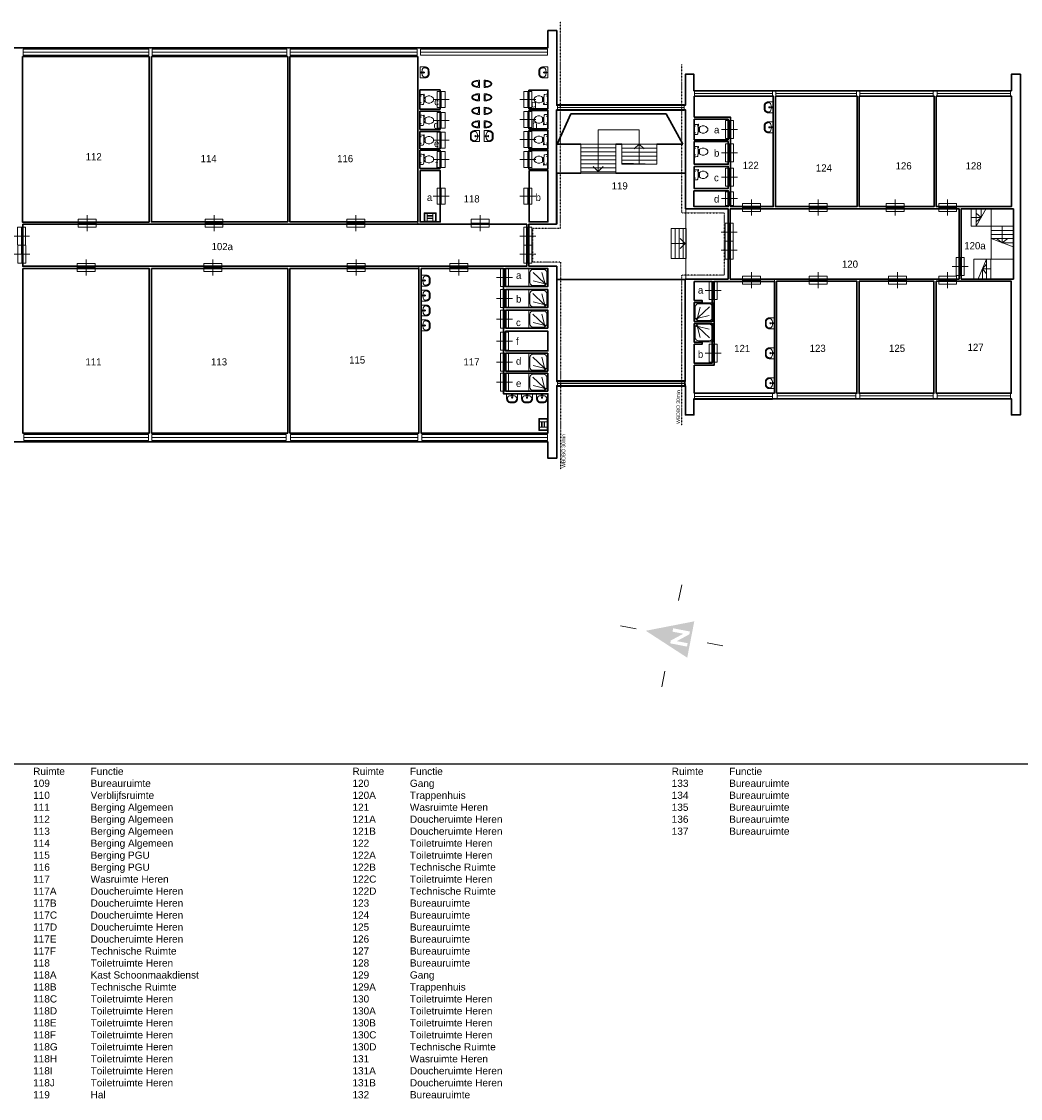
# Model space of a CAD drawing. Header units: millimetres. Extents: x 362177 to 5000048, y 157834 to 733119.
# Tile 131 of 152: x 670482 to 720540, y 679169 to 733119. Entities that reach past the tile are written whole.
import ezdxf
from ezdxf.enums import TextEntityAlignment as Align

# ---------------------------------------------------------------- set-up
doc = ezdxf.new("R2010")
doc.units = ezdxf.units.MM
doc.set_wipeout_variables(frame=1)
doc.linetypes.add('ACAD_ISO03W100', pattern=[30, 12, -18])
doc.layers.get('DEFPOINTS').update_dxf_attribs({"color": 255})
for name, color, linetype, lineweight in [('schets', 1, 'Continuous', 0), ('X-L0_C_afwerking', 7, 'Continuous', 5), ('X-L21_C_buitenwanden', 7, 'Continuous', 30), ('X-L24_C_trappen hellingen', 1, 'Continuous', 5), ('X-L28_C_eiland bouwlaag', 7, 'Continuous', 30), ('X-L31_C_buitenwandopening', 1, 'Continuous', 5), ('X-L32_C_binnenwandopeningen', 3, 'Continuous', 5), ('X-L74_C_sanitair', 5, 'Continuous', 5), ('X-T22_C_ruimtelabel', 7, 'Continuous', 5)]:
    doc.layers.add(name, color=color, linetype=linetype, lineweight=lineweight)
doc.layers.add('X-L0_C_WBDBO', color=7, linetype='Continuous')
doc.styles.add('DVD_VBC_Arial', font='arial.ttf')

# ---------------------------------------------------------------- blocks, each defined once
blk = doc.blocks.new('204_2')
blk.add_lwpolyline([(0, 0.236), (10.001, 0.236), (10.001, -0.236), (0, -0.236)], close=True)
at = {"layer": 'X-L31_C_buitenwandopening', "color": 1, "linetype": 'Continuous', "lineweight": 0}
for p, q in [((0, -0.236), (0, 0.236)), ((0, 0), (10.001, 0)), ((10.001, -0.236), (10.001, 0.236))]:
    blk.add_line(p, q, dxfattribs=at)
blk = doc.blocks.new('204_7')
blk.add_lwpolyline([(0, -0.239), (10, -0.239), (10, 0.239), (0, 0.239)], close=True)
at = {"layer": 'X-L31_C_buitenwandopening', "color": 1, "linetype": 'Continuous', "lineweight": 0}
for p, q in [((0, -0.239), (0, 0.239)), ((10, -0.239), (10, 0.239)), ((0, 0), (10, 0))]:
    blk.add_line(p, q, dxfattribs=at)
blk = doc.blocks.new('204_8')
blk.add_lwpolyline([(0, -0.222), (10, -0.222), (10, 0.222), (0, 0.222)], close=True)
at = {"layer": 'X-L31_C_buitenwandopening', "color": 1, "linetype": 'Continuous', "lineweight": 0}
for p, q in [((0, -0.222), (0, 0.222)), ((0, 0), (10, 0)), ((10, -0.222), (10, 0.222))]:
    blk.add_line(p, q, dxfattribs=at)
blk = doc.blocks.new('204_9')
blk.add_lwpolyline([(0, 0.238), (10, 0.238), (10, -0.238), (0, -0.238)], close=True)
at = {"layer": 'X-L31_C_buitenwandopening', "color": 1, "linetype": 'Continuous', "lineweight": 0}
for p, q in [((0, -0.238), (0, 0.238)), ((0, 0), (10, 0)), ((10, -0.238), (10, 0.238))]:
    blk.add_line(p, q, dxfattribs=at)
blk = doc.blocks.new('204_10')
blk.add_lwpolyline([(0, -0.235), (10, -0.235), (10, 0.235), (0, 0.235)], close=True)
at = {"layer": 'X-L31_C_buitenwandopening', "color": 1, "linetype": 'Continuous', "lineweight": 0}
for p, q in [((0, -0.235), (0, 0.235)), ((0, 0), (10, 0)), ((10, -0.235), (10, 0.235))]:
    blk.add_line(p, q, dxfattribs=at)
blk = doc.blocks.new('204_11')
blk.add_lwpolyline([(0, -0.223), (10, -0.223), (10, 0.223), (0, 0.223)], close=True)
at = {"layer": 'X-L31_C_buitenwandopening', "color": 1, "linetype": 'Continuous', "lineweight": 0}
for p, q in [((0, -0.223), (0, 0.223)), ((0, 0), (10, 0)), ((10, -0.223), (10, 0.223))]:
    blk.add_line(p, q, dxfattribs=at)
blk = doc.blocks.new('204_12')
blk.add_lwpolyline([(0, -0.24), (9.999, -0.24), (9.999, 0.24), (0, 0.24)], close=True)
at = {"layer": 'X-L31_C_buitenwandopening', "color": 1, "linetype": 'Continuous', "lineweight": 0}
for p, q in [((0, -0.24), (0, 0.24)), ((0, 0), (9.999, 0)), ((9.999, -0.24), (9.999, 0.24))]:
    blk.add_line(p, q, dxfattribs=at)
blk = doc.blocks.new('204_16')
blk.add_lwpolyline([(0, 0.38), (10, 0.38), (10, -0.38), (0, -0.38)], close=True)
at = {"layer": 'X-L31_C_buitenwandopening', "color": 1, "linetype": 'Continuous', "lineweight": 0}
for p, q in [((0, -0.38), (0, 0.38)), ((0, 0), (10, 0)), ((10, -0.38), (10, 0.38))]:
    blk.add_line(p, q, dxfattribs=at)
blk = doc.blocks.new('204_17')
blk.add_lwpolyline([(0, 0.37), (10, 0.37), (10, -0.37), (0, -0.37)], close=True)
at = {"layer": 'X-L31_C_buitenwandopening', "color": 1, "linetype": 'Continuous', "lineweight": 0}
for p, q in [((0, -0.37), (0, 0.37)), ((0, 0), (10, 0)), ((10, -0.37), (10, 0.37))]:
    blk.add_line(p, q, dxfattribs=at)
blk = doc.blocks.new('204_18')
blk.add_lwpolyline([(0, 0.41), (10, 0.41), (10, -0.41), (0, -0.41)], close=True)
at = {"layer": 'X-L31_C_buitenwandopening', "color": 1, "linetype": 'Continuous', "lineweight": 0}
for p, q in [((0, -0.41), (0, 0.41)), ((0, 0), (10, 0)), ((10, -0.41), (10, 0.41))]:
    blk.add_line(p, q, dxfattribs=at)
blk = doc.blocks.new('204_19')
blk.add_lwpolyline([(0, 0.38), (10, 0.38), (10, -0.38), (0, -0.38)], close=True)
at = {"layer": 'X-L31_C_buitenwandopening', "color": 1, "linetype": 'Continuous', "lineweight": 0}
for p, q in [((0, -0.38), (0, 0.38)), ((0, 0), (10, 0)), ((10, -0.38), (10, 0.38))]:
    blk.add_line(p, q, dxfattribs=at)
blk = doc.blocks.new('204_39')
blk.add_lwpolyline([(0, 0.235), (9.998, 0.235), (9.998, -0.235), (0, -0.235)], close=True)
at = {"layer": 'X-L31_C_buitenwandopening', "color": 1, "linetype": 'Continuous', "lineweight": 0}
for p, q in [((0, -0.235), (0, 0.235)), ((0, 0), (9.998, 0)), ((9.998, -0.235), (9.998, 0.235))]:
    blk.add_line(p, q, dxfattribs=at)
blk = doc.blocks.new('204_40')
blk.add_lwpolyline([(0, -0.236), (9.999, -0.236), (9.999, 0.236), (0, 0.236)], close=True)
at = {"layer": 'X-L31_C_buitenwandopening', "color": 1, "linetype": 'Continuous', "lineweight": 0}
for p, q in [((0, -0.236), (0, 0.236)), ((0, 0), (9.999, 0)), ((9.999, -0.236), (9.999, 0.236))]:
    blk.add_line(p, q, dxfattribs=at)
blk = doc.blocks.new('202')
at = {"linetype": 'Continuous', "lineweight": 0}
for p, q in [((0, -2), (0, 2)), ((0, 0), (9, 0)), ((4.5, 0), (4.5, 4)), ((4.5, -4), (4.5, 0)), ((9, -2), (9, 2))]:
    blk.add_line(p, q, dxfattribs=at)
blk.add_lwpolyline([(0, 2), (9, 2), (9, -2), (0, -2)], close=True)
blk = doc.blocks.new('205')
blk.add_lwpolyline([(0, 2), (18, 2), (18, -2), (0, -2)], close=True)
at = {"layer": 'X-L32_C_binnenwandopeningen', "linetype": 'Continuous', "lineweight": 0}
for p, q in [((0, -2), (0, 2)), ((0, 0), (9, 0)), ((4.5, 0), (4.5, 4)), ((4.5, -4), (4.5, 0)), ((9, -2), (9, 2)), ((9, 0), (18, 0)), ((13.5, 0), (13.5, 4)), ((13.5, -4), (13.5, 0)), ((18, -2), (18, 2))]:
    blk.add_line(p, q, dxfattribs=at)
blk = doc.blocks.new('202_2')
blk.add_lwpolyline([(0, 2), (8, 2), (8, -2), (0, -2)], close=True)
at = {"layer": 'X-L32_C_binnenwandopeningen', "linetype": 'Continuous', "lineweight": 0}
for p, q in [((0, -2), (0, 2)), ((4, 0), (4, 4)), ((8, -2), (8, 2)), ((0, 0), (8, 0)), ((4, -4), (4, 0))]:
    blk.add_line(p, q, dxfattribs=at)
blk = doc.blocks.new('202_1')
blk.add_lwpolyline([(0, 2), (7, 2), (7, -2), (0, -2)], close=True)
at = {"layer": 'X-L32_C_binnenwandopeningen', "linetype": 'Continuous', "lineweight": 0}
for p, q in [((0, -2), (0, 2)), ((0, 0), (7, 0)), ((3.5, 0), (3.5, 4)), ((3.5, -4), (3.5, 0)), ((7, -2), (7, 2))]:
    blk.add_line(p, q, dxfattribs=at)
blk = doc.blocks.new('DVDVB_05_-S-_noordpijl1191')
at = {"color": 7, "linetype": 'Continuous', "lineweight": 13}
for p, q in [((0, 13.04), (0, 9.04)), ((-13.04, -0.01), (-9.04, -0.01)), ((13.04, -0.01), (9.04, -0.01)), ((0, -13.05), (0, -9.05))]:
    blk.add_line(p, q, dxfattribs=at)
at = {"color": 7, "linetype": 'Continuous', "lineweight": 0, "extrusion": (0, 0, -1)}
blk.add_solid([(4.64, -4.86), (0, 6.62), (-4.64, -4.86)], dxfattribs=at)
blk.add_wipeout([(-1.92, 0), (-1.2, 0), (1.06, -2.75), (1.06, 0), (1.92, 0), (1.92, -4.27), (1.21, -4.27), (-1.06, -1.51), (-1.06, -4.27), (-1.92, -4.27)])
blk = doc.blocks.new('DVDVB_74_-S-_Wasbak')
at = {"color": 0, "linetype": 'ByBlock', "lineweight": -2}
for p, q in [((-79, -100), (79, -100)), ((0, -65), (-45, -82)), ((-37, -64), (-29, -89)), ((0, -65), (0, -153)), ((0, -65), (45, -82)), ((37, -64), (29, -89))]:
    blk.add_line(p, q, dxfattribs=at)
for centre, radius in [((0, -196), 30), ((0, -196), 20), ((0, -66), 17.5)]:
    blk.add_circle(centre, radius, dxfattribs=at)
blk.add_ellipse((-96, -211), major_axis=(136, 40), ratio=0.751905, start_param=1.224555, end_param=2.997882, dxfattribs=at)
at = {"color": 0, "linetype": 'ByBlock', "lineweight": -2, "extrusion": (0, 0, -1)}
blk.add_ellipse((96, -211), major_axis=(-136, 40), ratio=0.751905, start_param=1.224555, end_param=2.997882, dxfattribs=at)
at = {"color": 0, "linetype": 'ByBlock', "lineweight": -2}
for points in [[(-275, 0), (-275, -118), (-275, -235)], [(275, 0), (0, 0), (-275, 0)], [(275, -236), (275, -118), (275, 0)], [(-92, -451), (0, -450), (91, -450)]]:
    blk.add_open_spline(points, degree=2, dxfattribs=at)
for points in [[(-275, -235), (-270, -456), (-92, -451)], [(91, -450), (270, -456), (275, -236)]]:
    blk.add_rational_spline(points, [1, 0.707108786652, 1], degree=2, dxfattribs=at)
blk.add_rational_spline([(235, -235), (231, -415), (92, -411), (92, -410), (91, -410), (0, -410), (-91, -410), (-92, -410), (-93, -411), (-231, -415), (-235, -235)], [1, 0.707108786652, 1, 1, 1, 1, 1, 1, 1, 0.707108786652, 1], degree=2, knots=[0, 0, 0, 0.2, 0.2, 0.4, 0.4, 0.6, 0.6, 0.8, 0.8, 1, 1, 1], dxfattribs=at)
blk = doc.blocks.new('DVDVB_74_-S-_Douchebak')
at = {"color": 0, "linetype": 'ByBlock', "lineweight": -2}
for p, q in [((0.05, 0.225), (0.05, 0.775)), ((0.166, 0.209), (0.316, 0.77)), ((0.784, 0.784), (0.199, 0.199)), ((0.225, 0.95), (0.775, 0.95)), ((0.95, 0.775), (0.95, 0.225)), ((0.209, 0.166), (0.77, 0.316)), ((0.775, 0.05), (0.225, 0.05))]:
    blk.add_line(p, q, dxfattribs=at)
at = {"color": 0, "linetype": 'ByBlock', "lineweight": -2, "flags": 128}
blk.add_lwpolyline([(0, 1), (0, 0), (1, 0), (1, 1)], close=True, dxfattribs=at)
at = {"color": 0, "linetype": 'ByBlock', "lineweight": -2}
blk.add_circle((0.15, 0.15), 0.0315, dxfattribs=at)
at = {"color": 0, "linetype": 'ByBlock', "lineweight": -2, "extrusion": (0, 0, -1)}
for centre, start, end in [((-0.225, 0.775), 0, 90), ((-0.775, 0.775), 90, 180), ((-0.225, 0.225), 270, 0), ((-0.775, 0.225), 180, 270)]:
    blk.add_arc(centre, 0.175, start, end, dxfattribs=at)
blk = doc.blocks.new('DVDVB_74_-S-_Toilet')
at = {"color": 0, "linetype": 'ByBlock', "lineweight": -2}
for p, q in [((248, 0), (-248, 0)), ((-143, -45), (-184, -45)), ((-163, -66), (-163, -24)), ((-111, -200), (-111, -230)), ((-101, -271), (-101, -250)), ((-101, -250), (-57, -250)), ((-67, -250), (-67, -268)), ((-57, -250), (-57, -267)), ((-57, -255), (-35, -255)), ((-35, -255), (-35, -260)), ((-35, -260), (35, -260)), ((35, -255), (35, -260)), ((57, -255), (35, -255)), ((57, -250), (57, -266)), ((101, -250), (57, -250)), ((67, -250), (67, -267)), ((101, -270), (101, -250)), ((111, -230), (111, -200)), ((193, -45), (152, -45)), ((173, -65), (173, -25)), ((178, -192), (183, -206)), ((181, -202), (210, -196)), ((211, -197), (208, -187)), ((262, -216), (210, -224)), ((222, -205), (259, -200)), ((264, -204), (266, -210))]:
    blk.add_line(p, q, dxfattribs=at)
for centre in [(-163, -46), (173, -46)]:
    blk.add_circle(centre, 12, dxfattribs=at)
for centre, radius, start, end in [((-214, -28), 43.4, 141.7698, 181.0192), ((892, -28), 1150, 180, 186.3309), ((-217, -151), 34, 186.3309, 259.2904), ((0, 994), 1200, 259.2904, 264.6981), ((80, -457), 263, 148.9077, 230.8792), ((241, -554), 450, 146.1571, 148.9077), ((-240, -231), 129, 326.1571, 0), ((-101, -292), 20, 96.9358, 142.58), ((0, 992), 1197, 264.6981, 275.3019), ((9, -1192), 926, 84.3005, 96.9358), ((-81, -457), 263, 309.1208, 31.0923), ((99, -290), 20, 37.7817, 84.3005), ((0, 994), 1200, 275.3019, 280.7271), ((240, -231), 129, 180, 213.8429), ((-241, -554), 450, 31.0923, 33.8429), ((207, -200), 25, 195.9272, 278.4779), ((220, -196), 10, 191.8886, 277.2238), ((217, -152), 33.5, 280.7271, 353.6509), ((214, -28), 43.4, 358.9808, 38.2302), ((-893, -28), 1150, 353.6509, 0), ((260, -206), 5, 15.7398, 97.2238), ((261, -212), 5, 278.4779, 15.7398), ((0, -556), 135, 230.8792, 309.1208)]:
    blk.add_arc(centre, radius, start, end, dxfattribs=at)
blk = doc.blocks.new('DVDVB_74_-S-_Urinoir')
at = {"color": 0, "linetype": 'ByBlock', "lineweight": -2}
blk.add_circle((0, -25), 25, dxfattribs=at)
blk.add_open_spline([(177, 0), (0, 0), (-178, 0)], degree=2, dxfattribs=at)
for points, weights, knots in [([(-178, 0), (-178, -380), (0, -380), (177, -380), (177, 0)], [1, 0.707106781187, 1, 0.707106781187, 1], [0, 0, 0, 0.25, 0.25, 0.5, 0.5, 0.5]), ([(-1, -50), (-41, -50), (-81, -50), (-140, -50), (-140, -110), (-141, -111), (-141, -113), (-140, -113), (-140, -113), (-106, -344), (-4, -350)], [1, 1, 1, 0.707106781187, 1, 1, 1, 1, 1, 0.817166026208, 0.992380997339], [0, 0, 0, 0.2, 0.2, 0.4, 0.4, 0.6, 0.6, 0.8, 0.8, 0.9958328, 0.9958328, 0.9958328]), ([(-7, -50), (32, -50), (71, -50), (72, -50), (72, -50), (132, -50), (132, -110), (132, -110), (131, -110), (131, -111), (131, -113), (132, -113), (132, -113), (99, -344), (-4, -350)], [1, 1, 1, 1, 1, 0.707106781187, 1, 1, 1, 1, 1, 1, 1, 0.817166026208, 0.992380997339], [0, 0, 0, 0.1428571, 0.1428571, 0.2857143, 0.2857143, 0.4285714, 0.4285714, 0.5714286, 0.5714286, 0.7142857, 0.7142857, 0.8571429, 0.8571429, 0.9970234, 0.9970234, 0.9970234])]:
    blk.add_rational_spline(points, weights, degree=2, knots=knots, dxfattribs=at)
blk = doc.blocks.new('DVDVB_74_-S-_Uitstortgootsteen')
at = {"color": 0, "linetype": 'ByBlock', "lineweight": -2}
for p, q in [((305, 0), (-305, 0)), ((-305, 0), (-305, -430)), ((305, -430), (305, 0)), ((-275, -460), (275, -460)), ((270, -35), (-270, -35)), ((-270, -415), (-270, -35)), ((260, -425), (-260, -425)), ((-140, -35), (-140, -460)), ((140, -172), (-140, -172)), ((140, -247), (-140, -247)), ((140, -322), (-140, -322)), ((140, -35), (140, -460)), ((270, -35), (270, -415))]:
    blk.add_line(p, q, dxfattribs=at)
for centre, radius, start, end in [((-275, -430), 30, 180, 270), ((-260, -415), 10, 180, 270), ((260, -415), 10, 270, 0), ((275, -430), 30, 270, 0)]:
    blk.add_arc(centre, radius, start, end, dxfattribs=at)

msp = doc.modelspace()

# ---------------------------------------------------------------- linework, layer by layer
at = {"layer": 'DEFPOINTS'}
msp.add_xline((570064, 695927), (1, 0), dxfattribs=at)
at = {"layer": 'schets', "color": 252, "linetype": 'Continuous', "lineweight": 0}
for p, q in [((697330, 722974), (697330, 725518)), ((700265, 725584), (698504, 725584)), ((703771, 720195), (703771, 723736)), ((690341, 723082), (690341, 722967)), ((690393, 720746), (690393, 720856)), ((708213, 720100), (708213, 720218))]:
    msp.add_line(p, q, dxfattribs=at)
at = {"layer": 'X-L0_C_WBDBO', "color": 160, "linetype": 'ACAD_ISO03W100', "ltscale": 0.25, "flags": 128}
for points in [[(697500, 710689), (697500, 721056), (696110, 721056), (696110, 722772), (697495, 722772), (697495, 733119)], [(703548, 730975), (703548, 723538), (705690, 723538), (705690, 720418), (703546, 720418), (703546, 712888)]]:
    msp.add_lwpolyline(points, dxfattribs=at)
at = {"layer": 'X-L21_C_buitenwanden'}
msp.add_lwpolyline([(644801, 731803), (696861, 731803), (696861, 732669), (697300, 732669), (697300, 728922), (703748, 728922), (703748, 730475), (704179, 730475), (704179, 729652), (720086, 729652), (720086, 730475), (720540, 730475), (720540, 713409), (720086, 713409), (720086, 714226), (704179, 714226), (704179, 713409), (703748, 713409), (703748, 714870), (697300, 714870), (697300, 711240), (696861, 711240), (696861, 712060), (644801, 712060)], dxfattribs=at)
at = {"layer": 'X-L24_C_trappen hellingen'}
for p, q in [((699384, 727697), (699384, 726984)), ((701439, 727697), (699384, 727697)), ((701439, 726979), (701439, 727697)), ((698504, 725518), (698504, 726984)), ((700265, 726984), (698504, 726984)), ((700265, 726784), (698504, 726784)), ((699384, 726984), (699384, 725601)), ((700265, 726984), (700265, 725518)), ((700558, 726020), (700558, 726984)), ((700558, 726979), (702320, 726979)), ((700558, 726779), (702320, 726779)), ((701439, 726984), (701189, 726734)), ((701439, 725979), (701439, 726984)), ((701689, 726734), (701439, 726984)), ((702320, 726984), (702320, 725979)), ((700265, 726584), (698504, 726584)), ((700265, 726384), (698504, 726384)), ((700265, 726184), (698504, 726184)), ((700558, 726579), (702320, 726579)), ((700558, 726379), (702320, 726379)), ((700558, 726179), (702320, 726179)), ((700265, 725984), (698504, 725984)), ((700265, 725784), (698504, 725784)), ((699134, 725851), (699384, 725601)), ((699384, 725601), (699634, 725851)), ((702320, 725979), (700558, 726020)), ((700558, 725979), (702320, 725979)), ((718322, 723745), (718322, 722860)), ((718819, 723745), (718322, 722860)), ((718322, 723524), (718570, 723302)), ((718570, 723745), (718570, 723302)), ((718074, 723302), (718570, 723302)), ((718322, 723081), (718570, 723302)), ((703032, 722752), (703032, 721243)), ((703232, 722752), (703232, 721243)), ((703432, 722752), (703432, 721243)), ((703632, 722752), (703632, 721243)), ((720181, 722654), (719067, 722654)), ((720181, 722448), (719067, 722448)), ((719624, 722860), (719624, 722036)), ((703032, 721998), (703745, 721998)), ((703745, 721998), (703495, 722248)), ((703495, 721748), (703745, 721998)), ((720181, 722242), (719067, 722242)), ((720181, 721829), (719067, 722242)), ((719346, 722242), (719624, 722036)), ((719902, 722242), (719624, 722036)), ((720181, 722036), (719624, 722036)), ((718422, 720234), (718845, 721215)), ((718845, 720970), (718634, 720724)), ((718845, 720234), (718845, 721215)), ((718634, 720234), (718634, 720724)), ((719057, 720724), (718634, 720724)), ((718845, 720479), (718634, 720724))]:
    msp.add_line(p, q, dxfattribs=at)
at = {"layer": 'X-L24_C_trappen hellingen', "flags": 128}
for points in [[(698504, 725518), (700265, 725518), (700265, 726984), (698504, 726984)], [(700558, 725979), (702320, 725979), (702320, 726984), (700558, 726984)], [(718074, 723745), (719067, 723745), (719067, 722860), (718074, 722860)], [(703787, 722752), (703032, 722752), (703032, 721243), (703787, 721243)], [(720181, 722860), (719067, 722860), (719067, 721211), (720181, 721211)], [(719057, 720234), (718210, 720234), (718210, 721215), (719057, 721215)]]:
    msp.add_lwpolyline(points, close=True, dxfattribs=at)
at = {"layer": 'X-L28_C_eiland bouwlaag'}
for p, q in [((697330, 726984), (698001, 728493)), ((698001, 728493), (702781, 728493)), ((702781, 728493), (703619, 726984)), ((698504, 726984), (697330, 726984)), ((700558, 726984), (700265, 726984)), ((703619, 726984), (702320, 726984)), ((697330, 725518), (698504, 725518)), ((700265, 725518), (703748, 725518)), ((703771, 720195), (697330, 720195))]:
    msp.add_line(p, q, dxfattribs=at)
for points in [[(670529, 731363), (676878, 731363), (676878, 723074), (670529, 723074)], [(676988, 731363), (683819, 731363), (683819, 723077), (676988, 723077)], [(683929, 731363), (690341, 731363), (690341, 723082), (683929, 723082)], [(690443, 729693), (691460, 729693), (691460, 728729), (690443, 728729)], [(695911, 729689), (696859, 729689), (696859, 728752), (695911, 728752)], [(704189, 729382), (704189, 728333), (706008, 728333), (706008, 723851), (708152, 723851), (708152, 729382)], [(708262, 729382), (712351, 729382), (712351, 723851), (708262, 723851)], [(712461, 729382), (716212, 729382), (716212, 723851), (712461, 723851)], [(716322, 729382), (720086, 729382), (720086, 723851), (716322, 723851)], [(690443, 728625), (691460, 728625), (691460, 727713), (690443, 727713)], [(697295, 728702), (703748, 728702), (703748, 723738), (705890, 723738), (705890, 720218), (703746, 720218), (703746, 715090), (697300, 715090), (697300, 720856), (695910, 720856), (695910, 722972), (697295, 722972)], [(695911, 728666), (696859, 728666), (696859, 727751), (695911, 727751)], [(704182, 728226), (705900, 728226), (705900, 727196), (704182, 727196)], [(690443, 727609), (691460, 727609), (691460, 726749), (690443, 726749)], [(695911, 727665), (696859, 727665), (696859, 726739), (695911, 726739)], [(704191, 727105), (705900, 727105), (705900, 725967), (704191, 725967)], [(690443, 726671), (691460, 726671), (691460, 725759), (690443, 725759)], [(695911, 726664), (696859, 726664), (696859, 725728), (695911, 725728)], [(690451, 725652), (691464, 725652), (691464, 723081), (690451, 723080)], [(695914, 725652), (696862, 725652), (696862, 723079), (695914, 723079)], [(704182, 725858), (705900, 725858), (705900, 724756), (704182, 724756)], [(704178, 724641), (705898, 724641), (705898, 723851), (704178, 723851)], [(706000, 723741), (717463, 723741), (717463, 720218), (706000, 720218)], [(720186, 723741), (720186, 720218), (717573, 720218), (717573, 723741)], [(670542, 722967), (670542, 720856), (695800, 720856), (695800, 722967)], [(670546, 720746), (676884, 720746), (676884, 712500), (670546, 712500)], [(676994, 720746), (683822, 720746), (683822, 712500), (676994, 712500)], [(683932, 720746), (690393, 720746), (690393, 712500), (683932, 712500)], [(690503, 720746), (694630, 720746), (694630, 714475), (696860, 714475), (696860, 712500), (690503, 712500)], [(694740, 719846), (694740, 720746), (696860, 720746), (696860, 719846)], [(704189, 720100), (705089, 720100), (705089, 718100), (704189, 718100), (704189, 719050), (704589, 719050), (704589, 719150), (704189, 719150)], [(708213, 720100), (705189, 720100), (705189, 715900), (704189, 715900), (704189, 714505), (708213, 714505)], [(708318, 714496), (708318, 720108), (712346, 720108), (712346, 714496)], [(712456, 720108), (716206, 720108), (716206, 714496), (712456, 714496)], [(716316, 720108), (720076, 720108), (720076, 714496), (716316, 714496)], [(694748, 719688), (696852, 719688), (696852, 718788), (694748, 718788)], [(694748, 718660), (696852, 718660), (696852, 717760), (694748, 717760)], [(694741, 717601), (696859, 717601), (696859, 716620), (694741, 716620)], [(704189, 718000), (705089, 718000), (705089, 716000), (704189, 716000), (704189, 716950), (704589, 716950), (704589, 717050), (704189, 717050)], [(694748, 716504), (696852, 716504), (696852, 715604), (694748, 715604)], [(694748, 715502), (696852, 715502), (696852, 714602), (694748, 714602)]]:
    msp.add_lwpolyline(points, close=True, dxfattribs=at)
at = {"layer": 'X-L31_C_buitenwandopening', "linetype": 'Continuous', "lineweight": 0}
msp.add_line((703746, 715090), (703748, 714870), dxfattribs=at)

# ---------------------------------------------------------------- block references
at = {"layer": 'X-L0_C_afwerking', "xscale": 200.0000000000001, "yscale": 200.0000000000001, "rotation": 79}
msp.add_blockref('DVDVB_05_-S-_noordpijl1191', (703064, 702346), dxfattribs=at)
at = {"layer": 'X-L31_C_buitenwandopening', "linetype": 'Continuous', "lineweight": 0}
for name, p, xscale, yscale, zscale in [('204_7', (670567, 731583), 628.7313502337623, 628.7313502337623, 628.7313502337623), ('204_8', (677030, 731583), 674.3937079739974, 674.3937079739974, 674.3937079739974), ('204_2', (683950, 731583), 635.7563283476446, 635.7563283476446, 635.7563283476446), ('204_2', (690483, 731583), 635.7563283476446, 635.7563283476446, 635.7563283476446), ('204_16', (704209, 729517), 390.7100415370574, 390.7100415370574, 390.7100415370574), ('204_39', (697336, 714980), 637.5416767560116, 637.5416767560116, 637.5416767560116), ('204_16', (704209, 714338), 390.7100415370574, 390.7100415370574, 390.7100415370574), ('204_19', (708354, 714361), 394.1075120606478, 394.1075120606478, 394.1075120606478), ('204_12', (670594, 712280), 625.7394713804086, 625.7394713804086, 625.7394713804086), ('204_11', (677020, 712280), 673.092648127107, 673.092648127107, 673.092648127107), ('204_10', (683954, 712280), 639.2688174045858, 639.2688174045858, 639.2688174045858), ('204_9', (690550, 712280), 629.1215750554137, 629.1215750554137, 629.1215750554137)]:
    msp.add_blockref(name, p, dxfattribs=dict(at, xscale=xscale, yscale=yscale, zscale=zscale))
at = {"layer": 'X-L31_C_buitenwandopening', "linetype": 'Continuous', "lineweight": 0, "rotation": 180}
for name, p, xscale, yscale, zscale in [('204_17', (712329, 729517), 404.2999236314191, 404.2999236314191, 404.2999236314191), ('204_18', (716168, 729517), 366.9277478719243, 366.9277478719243, 366.9277478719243), ('204_18', (720041, 729517), 366.9277478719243, 366.9277478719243, 366.9277478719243), ('204_40', (703691, 728812), 634.5484009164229, 634.5484009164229, 634.5484009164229), ('204_18', (716168, 714361), 366.9277478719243, 366.9277478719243, 366.9277478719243), ('204_18', (720041, 714361), 366.9277478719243, 366.9277478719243, 366.9277478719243)]:
    msp.add_blockref(name, p, dxfattribs=dict(at, xscale=xscale, yscale=yscale, zscale=zscale))
at = {"layer": 'X-L32_C_binnenwandopeningen', "linetype": 'Continuous', "lineweight": 0}
for name, p, xscale, yscale, zscale, rotation in [('202_2', (691517, 729611), 99.99999999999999, 99.99999999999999, 99.99999999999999, 270), ('202_2', (695859, 729620), 99.99999999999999, 99.99999999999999, 99.99999999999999, 270), ('202_2', (691517, 728569), 99.99999999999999, 99.99999999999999, 99.99999999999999, 270), ('202_2', (695859, 728608), 99.99999999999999, 99.99999999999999, 99.99999999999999, 270), ('202', (705953, 727261), 100.0002127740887, 100.0002127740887, 100.0002127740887, 89.881805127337), ('202_2', (691517, 727579), 99.99999999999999, 99.99999999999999, 99.99999999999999, 270), ('202_2', (695859, 727602), 99.99999999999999, 99.99999999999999, 99.99999999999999, 270), ('202', (705953, 726086), 100.0002127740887, 100.0002127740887, 100.0002127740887, 89.881805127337), ('202_2', (691517, 726615), 99.99999999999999, 99.99999999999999, 99.99999999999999, 270), ('202_2', (695859, 726615), 99.99999999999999, 99.99999999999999, 99.99999999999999, 270), ('202', (705953, 724875), 100.0002127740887, 100.0002127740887, 100.0002127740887, 89.881805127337), ('202_2', (691517, 724766), 99.99999999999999, 99.99999999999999, 99.99999999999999, 270), ('202_2', (695859, 724766), 99.99999999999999, 99.99999999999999, 99.99999999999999, 270), ('202_1', (705953, 724596), 100, 100, 100, 270), ('202', (707513, 723796), 100.0000003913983, 100.0000003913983, 100.0000003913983, 179.9949307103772), ('202', (710855, 723796), 100.0000003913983, 100.0000003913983, 100.0000003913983, 179.9949307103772), ('202', (714715, 723796), 100.0000003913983, 100.0000003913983, 100.0000003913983, 179.9949307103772), ('202', (717341, 723796), 100.0000003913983, 100.0000003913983, 100.0000003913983, 179.9949307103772), ('202', (674227, 723020), 100.0000003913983, 100.0000003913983, 100.0000003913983, 179.9949307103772), ('202', (680578, 723020), 100.0000003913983, 100.0000003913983, 100.0000003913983, 179.9949307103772), ('202', (687691, 723024), 100.0000003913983, 100.0000003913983, 100.0000003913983, 179.9949307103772), ('205', (705945, 723021), 100.0004676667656, 100.0004676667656, 100.0004676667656, 269.9885274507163), ('205', (670486, 722812), 100.0004910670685, 100.0004910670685, 100.0004910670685, 270.1795589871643), ('205', (695858, 722812), 100.0004676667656, 100.0004676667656, 100.0004676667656, 269.9885274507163), ('202', (674172, 720801), 100.0000003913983, 100.0000003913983, 100.0000003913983, 179.9949307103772), ('202', (680522, 720801), 100.0000003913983, 100.0000003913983, 100.0000003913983, 179.9949307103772), ('202', (687699, 720801), 100.0000003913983, 100.0000003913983, 100.0000003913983, 179.9949307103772), ('202', (692843, 720801), 100.0000003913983, 100.0000003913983, 100.0000003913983, 179.9949307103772), ('202', (717518, 720393), 100.0002127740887, 100.0002127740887, 100.0002127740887, 89.881805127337), ('202', (694685, 719846), 100, 100, 100, 90), ('202', (707513, 720159), 100.0000003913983, 100.0000003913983, 100.0000003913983, 179.9949307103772), ('202', (710855, 720159), 100.0000003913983, 100.0000003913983, 100.0000003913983, 179.9949307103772), ('202', (714830, 720159), 100.0000003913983, 100.0000003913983, 100.0000003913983, 179.9949307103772), ('202', (717341, 720159), 100.0000003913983, 100.0000003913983, 100.0000003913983, 179.9949307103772), ('202', (705139, 719188), 100, 100, 100, 90), ('202', (694685, 718788), 100, 100, 100, 90), ('202', (694685, 717760), 100, 100, 100, 90), ('202', (694685, 716661), 100, 100, 100, 90), ('202', (694685, 715604), 100, 100, 100, 90), ('202', (705139, 716053), 100, 100, 100, 90), ('202', (694685, 714603), 100, 100, 100, 90)]:
    msp.add_blockref(name, p, dxfattribs=dict(at, xscale=xscale, yscale=yscale, zscale=zscale, rotation=rotation))
at = {"layer": 'X-L32_C_binnenwandopeningen', "linetype": 'Continuous', "lineweight": 0, "xscale": 100, "yscale": 100, "zscale": 100}
msp.add_blockref('202', (693015, 723024), dxfattribs=at)
at = {"layer": 'X-L74_C_sanitair'}
for name, p, xscale, yscale, rotation in [('DVDVB_74_-S-_Wasbak', (690451, 730569.5), 0.9999983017, 0.9999983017, 90), ('DVDVB_74_-S-_Wasbak', (696861, 730569.5), 0.9999983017, 0.9999983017, 270), ('DVDVB_74_-S-_Urinoir', (693425, 729998), 0.9999983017, 0.9999983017, 270), ('DVDVB_74_-S-_Urinoir', (693664, 729999), 0.9999983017, 0.9999983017, 90), ('DVDVB_74_-S-_Toilet', (690443, 729211), 0.9999983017, 0.9999983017, 90), ('DVDVB_74_-S-_Urinoir', (693425, 729321), 0.9999983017, 0.9999983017, 270), ('DVDVB_74_-S-_Urinoir', (693664, 729321), 0.9999983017, 0.9999983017, 90), ('DVDVB_74_-S-_Toilet', (696859, 729220.5), 0.9999983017, 0.9999983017, 270), ('DVDVB_74_-S-_Wasbak', (708152, 728821), 0.9999983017, 0.9999983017, 270), ('DVDVB_74_-S-_Toilet', (690443, 728169), 0.9999983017, 0.9999983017, 90), ('DVDVB_74_-S-_Urinoir', (693425, 728644), 0.9999983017, 0.9999983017, 270), ('DVDVB_74_-S-_Urinoir', (693664, 728644), 0.9999983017, 0.9999983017, 90), ('DVDVB_74_-S-_Toilet', (696859, 728208.5), 0.9999983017, 0.9999983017, 270), ('DVDVB_74_-S-_Toilet', (704182, 727711), 0.9999983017, 0.9999983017, 90), ('DVDVB_74_-S-_Wasbak', (708152, 727821), 0.9999983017, 0.9999983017, 270), ('DVDVB_74_-S-_Toilet', (690443, 727179), 0.9999983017, 0.9999983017, 90), ('DVDVB_74_-S-_Wasbak', (693425, 727378), 0.9999983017, 0.9999983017, 270), ('DVDVB_74_-S-_Wasbak', (693664, 727378), 0.9999983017, 0.9999983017, 90), ('DVDVB_74_-S-_Toilet', (696859, 727202), 0.9999983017, 0.9999983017, 270), ('DVDVB_74_-S-_Toilet', (704182, 726601), 0.9999983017, 0.9999983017, 90), ('DVDVB_74_-S-_Toilet', (690443, 726215), 0.9999983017, 0.9999983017, 90), ('DVDVB_74_-S-_Toilet', (696859, 726196), 0.9999983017, 0.9999983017, 270), ('DVDVB_74_-S-_Toilet', (704182, 725441), 0.9999983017, 0.9999983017, 90), ('DVDVB_74_-S-_Wasbak', (690503, 720143), 0.9999983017, 0.9999983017, 90), ('DVDVB_74_-S-_Douchebak', (696860, 719846), 899.9975402, 950.0002493, 90), ('DVDVB_74_-S-_Wasbak', (690503, 719393), 0.9999983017, 0.9999983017, 90), ('DVDVB_74_-S-_Douchebak', (696852, 718788), 899.9975402, 950.0002493, 90), ('DVDVB_74_-S-_Wasbak', (690503, 718643), 0.9999983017, 0.9999983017, 90), ('DVDVB_74_-S-_Douchebak', (696852, 717760), 899.9975402, 950.0002493, 90), ('DVDVB_74_-S-_Wasbak', (690503, 717893), 0.9999983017, 0.9999983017, 90), ('DVDVB_74_-S-_Wasbak', (708213, 718002.8), 0.9999983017, 0.9999983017, 270), ('DVDVB_74_-S-_Douchebak', (704189, 718000), 926.9965817, 970.0004016, 270), ('DVDVB_74_-S-_Douchebak', (696852, 715604), 899.9975402, 950.0002493, 90), ('DVDVB_74_-S-_Wasbak', (708213, 716502.8), 0.9999983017, 0.9999983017, 270), ('DVDVB_74_-S-_Douchebak', (696852, 714602), 899.9975402, 950.0002493, 90), ('DVDVB_74_-S-_Wasbak', (708213, 715002.8), 0.9999983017, 0.9999983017, 270)]:
    msp.add_blockref(name, p, dxfattribs=dict(at, xscale=xscale, yscale=yscale, rotation=rotation))
for name, p, rotation in [('DVDVB_74_-S-_Urinoir', (693425, 727966.6), 270), ('DVDVB_74_-S-_Urinoir', (693664, 727966.6), 90), ('DVDVB_74_-S-_Uitstortgootsteen', (690957.5, 723080.5), 180), ('DVDVB_74_-S-_Uitstortgootsteen', (696860, 712930), 270)]:
    msp.add_blockref(name, p, dxfattribs=dict(at, rotation=rotation))
for name, p, xscale, yscale in [('DVDVB_74_-S-_Douchebak', (704189, 718100), 970.0004016, 927.9977535), ('DVDVB_74_-S-_Wasbak', (695065, 714475), 0.9999983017, 0.9999983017), ('DVDVB_74_-S-_Wasbak', (695815, 714475), 0.9999983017, 0.9999983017), ('DVDVB_74_-S-_Wasbak', (696565, 714475), 0.9999983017, 0.9999983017)]:
    msp.add_blockref(name, p, dxfattribs=dict(at, xscale=xscale, yscale=yscale))

# ---------------------------------------------------------------- texts
at = {"char_height": 360, "attachment_point": 1, "style": 'DVD_VBC_Arial'}
for s, insert in [('Ruimte^IFunctie\\P109^I^IBureauruimte\\P110^I^IVerblijfsruimte\\P111^I^IBerging Algemeen\\P112^I^IBerging Algemeen\\P113^I^IBerging Algemeen\\P114^I^IBerging Algemeen\\P115^I^IBerging PGU\\P116^I^IBerging PGU\\P117^I^IWasruimte Heren\\P117A^I^IDoucheruimte Heren\\P117B^I^IDoucheruimte Heren\\P117C^I^IDoucheruimte Heren\\P117D^I^IDoucheruimte Heren\\P117E^I^IDoucheruimte Heren\\P117F^I^ITechnische Ruimte^I\\P118^I^IToiletruimte Heren^I\\P118A^I^IKast Schoonmaakdienst\\P118B^I^ITechnische Ruimte^I\\P118C^I^IToiletruimte Heren^I\\P118D^I^IToiletruimte Heren^I\\P118E^I^IToiletruimte Heren^I\\P118F^I^IToiletruimte Heren^I\\P118G^I^IToiletruimte Heren^I\\P118H^I^IToiletruimte Heren^I\\P118I^I^IToiletruimte Heren^I\\P118J^I^IToiletruimte Heren^I\\P119^I^IHal^I^I^I\\P^I^I^I^I', (671064, 695738.3)), ('Ruimte^IFunctie\\P120^I^IGang\\P120A^I^ITrappenhuis\\P121^I^IWasruimte Heren\\P121A^I^IDoucheruimte Heren\\P121B^I^IDoucheruimte Heren\\P122^I^IToiletruimte Heren^I\\P122A^I^IToiletruimte Heren^I\\P122B^I^ITechnische Ruimte^I\\P122C^I^IToiletruimte Heren^I\\P122D^I^ITechnische Ruimte^I\\P123^I^IBureauruimte\\P124^I^IBureauruimte\\P125^I^IBureauruimte\\P126^I^IBureauruimte\\P127^I^IBureauruimte\\P128^I^IBureauruimte\\P129^I^IGang^I\\P129A^I^ITrappenhuis\\P130^I^IToiletruimte Heren\\P130A^I^IToiletruimte Heren\\P130B^I^IToiletruimte Heren\\P130C^I^IToiletruimte Heren\\P130D^I^ITechnische Ruimte\\P131^I^IWasruimte Heren\\P131A^I^IDoucheruimte Heren\\P131B^I^IDoucheruimte Heren\\P132^I^IBureauruimte\\P^I', (687064, 695738.3)), ('Ruimte^IFunctie\\P133^I^IBureauruimte\\P134^I^IBureauruimte\\P135^I^IBureauruimte\\P136^I^IBureauruimte\\P137^I^IBureauruimte^I', (703064, 695738.3))]:
    msp.add_mtext_dynamic_manual_height_columns(s, width=13843.335, gutter_width=12.5, heights=[0], dxfattribs=dict(at, insert=insert))
at = {"layer": 'X-T22_C_ruimtelabel'}
for s, p in [('c', (691162, 729105)), ('g', (696025, 728993)), ('d', (691131, 727935)), ('h', (696069, 727968)), ('a', (705183, 727696)), ('e', (691152, 727012)), ('i', (696012, 726966)), ('b', (705183, 726532)), ('112', (673698, 726348)), ('114', (679457, 726252)), ('116', (686298, 726252)), ('f', (691218, 725970)), ('j', (696013, 725932)), ('122', (706621, 725914)), ('124', (710289, 725786)), ('126', (714284, 725889)), ('128', (717790, 725889)), ('c', (705183, 725299)), ('119', (700057, 724886.2)), ('a', (690794, 724310)), ('118', (692634, 724235)), ('b', (696242, 724310)), ('d', (705183, 724232)), ('102a', (680006, 721847)), ('120a', (717725, 721889)), ('120', (711595.5, 720964.6)), ('a', (695262, 720409)), ('a', (704377, 719669)), ('b', (695262, 719220)), ('c', (695262, 718042)), ('f', (695261.6, 717099)), ('b', (704376, 716449)), ('121', (706194.8, 716742)), ('123', (709976, 716749)), ('125', (713955, 716749)), ('127', (717891, 716800)), ('111', (673685, 716070)), ('113', (679980, 716070)), ('115', (686900, 716166)), ('117', (692632, 716070)), ('d', (695261, 716109)), ('e', (695261, 714991))]:
    msp.add_text(s, height=360, dxfattribs=at).set_placement(p, align=Align.MIDDLE_LEFT)
for p in [(703386.6, 713809.2), (697640.6, 711610.2)]:
    msp.add_text('WBDBO 30min', height=180, rotation=90, dxfattribs=at).set_placement(p, align=Align.MIDDLE_CENTER)

doc.saveas('drawing.dxf')
